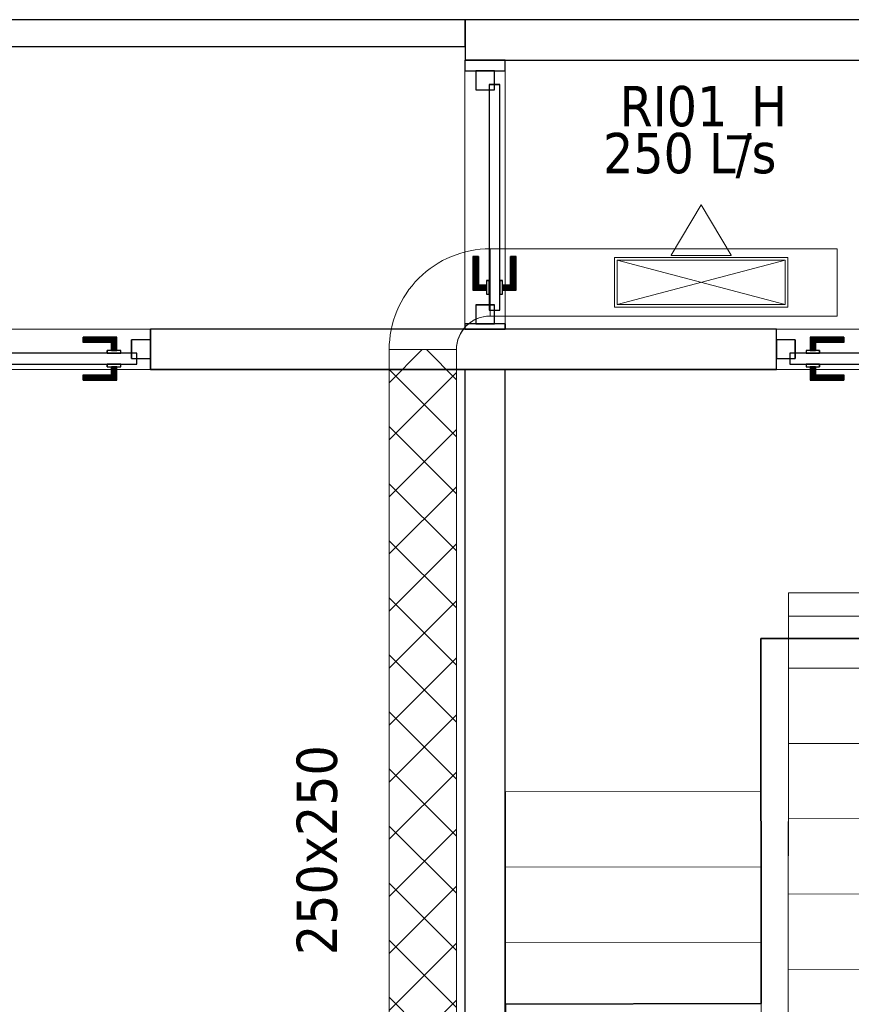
# Model space of a CAD drawing. Header units: metres. Extents: x 391.1 to 427.5, y 12.7 to 29.9.
# Tile 249 of 252: x 416.9 to 420, y 16.1 to 19.8. Entities that reach past the tile are written whole.
import ezdxf

# ---------------------------------------------------------------- set-up
doc = ezdxf.new("R2010")
doc.units = ezdxf.units.M
doc.layers.add('01_CARPINTERIA', color=5, linetype='Continuous', lineweight=25, true_color=0x0000ff)
doc.layers.add('01_SUELOS', color=7, linetype='Continuous', lineweight=25, true_color=0x007f00)
for name, color, linetype, lineweight in [('A-GENM-____-OTLN', 7, 'Continuous', 18), ('A-WALL-____-MCUT', 7, 'Continuous', 25), ('A-WALL-____-OTLN', 7, 'Continuous', 25), ('M-HVAC-CDFF-IDEN', 7, 'Continuous', 30), ('M-HVAC-CDFF-OTLN', 7, 'Continuous', 18), ('M-HVAC-DUCT-IDEN', 7, 'Continuous', 30), ('M-HVAC-DUCT-OTLN', 7, 'Continuous', 18), ('S-STRS-____-OTLN', 7, 'Continuous', 18)]:
    doc.layers.add(name, color=color, linetype=linetype, lineweight=lineweight)
doc.styles.add('Tahoma_2', font='tahoma.ttf', dxfattribs={"height": 0.15})

# ---------------------------------------------------------------- blocks, each defined once
blk = doc.blocks.new('Family - Escala PS-2-151043-01_CLI_AIRE_PS1')
at = {"layer": 'S-STRS-____-OTLN', "color": 253, "true_color": 0xaaaaaa}
for p, q in [((1.0523, 3.47), (1.0521, 3.19)), ((1.0521, 3.19), (1.0523, 3.47)), ((1.0523, 3.47), (1.0521, 3.19)), ((2.0023, 3.4693), (1.0523, 3.47)), ((1.0523, 3.47), (2.0023, 3.4693)), ((2.0023, 3.4693), (1.0523, 3.47)), ((1.0523, 3.47), (1.0523, 3.3829)), ((1.0523, 3.47), (2.0023, 3.4693)), ((2.0021, 3.1893), (2.0023, 3.4693)), ((2.0023, 3.4693), (2.0021, 3.1893)), ((2.0021, 3.1893), (2.0023, 3.4693)), ((2.0023, 3.3822), (2.0023, 3.4693)), ((1.0523, 3.3829), (1.0505, 0.9547)), ((1.0523, 3.3829), (2.0023, 3.3822)), ((2.0005, 0.954), (2.0023, 3.3822)), ((1.0521, 3.19), (1.0519, 2.91)), ((1.0519, 2.91), (1.0521, 3.19)), ((1.0519, 2.91), (1.0521, 3.19)), ((2.0021, 3.1893), (1.0521, 3.19)), ((1.0521, 3.19), (2.0021, 3.1893)), ((1.0521, 3.19), (2.0021, 3.1893)), ((2.0021, 3.1893), (1.0521, 3.19)), ((1.0521, 3.19), (2.0021, 3.1893)), ((1.0521, 3.19), (2.0021, 3.1893)), ((2.0019, 2.9093), (2.0021, 3.1893)), ((2.0021, 3.1893), (2.0019, 2.9093)), ((2.0021, 3.1893), (2.0019, 2.9093)), ((1.0519, 2.91), (1.0517, 2.63)), ((1.0517, 2.63), (1.0519, 2.91)), ((1.0517, 2.63), (1.0519, 2.91)), ((2.0019, 2.9093), (1.0519, 2.91)), ((1.0519, 2.91), (2.0019, 2.9093)), ((1.0519, 2.91), (2.0019, 2.9093)), ((2.0019, 2.9093), (1.0519, 2.91)), ((1.0519, 2.91), (2.0019, 2.9093)), ((1.0519, 2.91), (2.0019, 2.9093)), ((2.0017, 2.6293), (2.0019, 2.9093)), ((2.0019, 2.9093), (2.0017, 2.6293)), ((2.0019, 2.9093), (2.0017, 2.6293)), ((0, 2.7297), (0.95, 2.7305)), ((0.95, 2.7305), (0, 2.7297)), ((0.95, 2.7305), (0, 2.7297)), ((0, 2.7297), (0.95, 2.7305)), ((0, 2.7297), (0.0016, 0.7651)), ((0.0002, 2.4497), (0, 2.7297)), ((0, 2.7297), (0.0002, 2.4497)), ((0.0002, 2.4497), (0, 2.7297)), ((0.9516, 0.7658), (0.95, 2.7305)), ((0.95, 2.7305), (0.9502, 2.4505)), ((0.9502, 2.4505), (0.95, 2.7305)), ((0.95, 2.7305), (0.9502, 2.4505)), ((1.0515, 2.35), (1.0517, 2.63)), ((1.0517, 2.63), (1.0515, 2.35)), ((1.0515, 2.35), (1.0517, 2.63)), ((1.0517, 2.63), (2.0017, 2.6293)), ((2.0017, 2.6293), (1.0517, 2.63)), ((1.0517, 2.63), (2.0017, 2.6293)), ((1.0517, 2.63), (2.0017, 2.6293)), ((2.0017, 2.6293), (1.0517, 2.63)), ((1.0517, 2.63), (2.0017, 2.6293)), ((2.0017, 2.6293), (2.0015, 2.3493)), ((2.0015, 2.3493), (2.0017, 2.6293)), ((2.0017, 2.6293), (2.0015, 2.3493)), ((0.9502, 2.4505), (0.0002, 2.4497)), ((0.9502, 2.4505), (0.0002, 2.4497)), ((0.0002, 2.4497), (0.9502, 2.4505)), ((0.9502, 2.4505), (0.0002, 2.4497)), ((0.9502, 2.4505), (0.0002, 2.4497)), ((0.0002, 2.4497), (0.9502, 2.4505)), ((0.0005, 2.1697), (0.0002, 2.4497)), ((0.0002, 2.4497), (0.0005, 2.1697)), ((0.0005, 2.1697), (0.0002, 2.4497)), ((0.9502, 2.4505), (0.9505, 2.1705)), ((0.9505, 2.1705), (0.9502, 2.4505)), ((0.9502, 2.4505), (0.9505, 2.1705)), ((1.0515, 2.35), (1.0513, 2.07)), ((1.0513, 2.07), (1.0515, 2.35)), ((1.0513, 2.07), (1.0515, 2.35)), ((2.0015, 2.3493), (1.0515, 2.35)), ((1.0515, 2.35), (2.0015, 2.3493)), ((1.0515, 2.35), (2.0015, 2.3493)), ((1.0515, 2.35), (2.0015, 2.3493)), ((1.0515, 2.35), (2.0015, 2.3493)), ((2.0015, 2.3493), (1.0515, 2.35)), ((2.0013, 2.0693), (2.0015, 2.3493)), ((2.0015, 2.3493), (2.0013, 2.0693)), ((2.0015, 2.3493), (2.0013, 2.0693)), ((0.9505, 2.1705), (0.0005, 2.1697)), ((0.9505, 2.1705), (0.0005, 2.1697)), ((0.0005, 2.1697), (0.9505, 2.1705)), ((0.9505, 2.1705), (0.0005, 2.1697)), ((0.9505, 2.1705), (0.0005, 2.1697)), ((0.0005, 2.1697), (0.9505, 2.1705)), ((0.0007, 1.8897), (0.0005, 2.1697)), ((0.0005, 2.1697), (0.0007, 1.8897)), ((0.0007, 1.8897), (0.0005, 2.1697)), ((0.9505, 2.1705), (0.9507, 1.8905)), ((0.9507, 1.8905), (0.9505, 2.1705)), ((0.9505, 2.1705), (0.9507, 1.8905)), ((1.0513, 2.07), (1.0511, 1.79)), ((1.0511, 1.79), (1.0513, 2.07)), ((1.0511, 1.79), (1.0513, 2.07)), ((2.0013, 2.0693), (1.0513, 2.07)), ((1.0513, 2.07), (2.0013, 2.0693)), ((1.0513, 2.07), (2.0013, 2.0693)), ((2.0013, 2.0693), (1.0513, 2.07)), ((1.0513, 2.07), (2.0013, 2.0693)), ((1.0513, 2.07), (2.0013, 2.0693)), ((2.0011, 1.7893), (2.0013, 2.0693)), ((2.0013, 2.0693), (2.0011, 1.7893)), ((2.0013, 2.0693), (2.0011, 1.7893)), ((0.9507, 1.8905), (0.0007, 1.8897)), ((0.9507, 1.8905), (0.0007, 1.8897)), ((0.0007, 1.8897), (0.9507, 1.8905)), ((0.9507, 1.8905), (0.0007, 1.8897)), ((0.9507, 1.8905), (0.0007, 1.8897)), ((0.0007, 1.8897), (0.9507, 1.8905)), ((0.0009, 1.6097), (0.0007, 1.8897)), ((0.0007, 1.8897), (0.0009, 1.6097)), ((0.0009, 1.6097), (0.0007, 1.8897)), ((0.9507, 1.8905), (0.9509, 1.6105)), ((0.9509, 1.6105), (0.9507, 1.8905)), ((0.9507, 1.8905), (0.9509, 1.6105)), ((1.0509, 1.51), (1.0511, 1.79)), ((1.0511, 1.79), (1.0509, 1.51)), ((1.0509, 1.51), (1.0511, 1.79)), ((1.0511, 1.79), (2.0011, 1.7893)), ((2.0011, 1.7893), (1.0511, 1.79)), ((1.0511, 1.79), (2.0011, 1.7893)), ((1.0511, 1.79), (2.0011, 1.7893)), ((2.0011, 1.7893), (1.0511, 1.79)), ((1.0511, 1.79), (2.0011, 1.7893)), ((2.0011, 1.7893), (2.0009, 1.5093)), ((2.0009, 1.5093), (2.0011, 1.7893)), ((2.0011, 1.7893), (2.0009, 1.5093)), ((0.9509, 1.6105), (0.0009, 1.6097)), ((0.9509, 1.6105), (0.0009, 1.6097)), ((0.9509, 1.6105), (0.0009, 1.6097)), ((0.0009, 1.6097), (0.9509, 1.6105)), ((0.0009, 1.6097), (0.9509, 1.6105)), ((0.9509, 1.6105), (0.0009, 1.6097)), ((0.0012, 1.3297), (0.0009, 1.6097)), ((0.0009, 1.6097), (0.0012, 1.3297)), ((0.0012, 1.3297), (0.0009, 1.6097)), ((0.9509, 1.6105), (0.9512, 1.3305)), ((0.9512, 1.3305), (0.9509, 1.6105)), ((0.9509, 1.6105), (0.9512, 1.3305)), ((1.0509, 1.51), (1.0507, 1.23)), ((1.0507, 1.23), (1.0509, 1.51)), ((1.0507, 1.23), (1.0509, 1.51)), ((2.0009, 1.5093), (1.0509, 1.51)), ((1.0509, 1.51), (2.0009, 1.5093)), ((1.0509, 1.51), (2.0009, 1.5093)), ((1.0509, 1.51), (2.0009, 1.5093)), ((1.0509, 1.51), (2.0009, 1.5093)), ((2.0009, 1.5093), (1.0509, 1.51)), ((2.0007, 1.2293), (2.0009, 1.5093)), ((2.0009, 1.5093), (2.0007, 1.2293)), ((2.0009, 1.5093), (2.0007, 1.2293)), ((0.9512, 1.3305), (0.0012, 1.3297)), ((0.0012, 1.3297), (0.9512, 1.3305)), ((0.9512, 1.3305), (0.0012, 1.3297)), ((0.9512, 1.3305), (0.0012, 1.3297)), ((0.0012, 1.3297), (0.9512, 1.3305)), ((0.9512, 1.3305), (0.0012, 1.3297)), ((0.0012, 1.3297), (0.0015, 0.9492)), ((0.0015, 0.9492), (0.0012, 1.3297)), ((0.0012, 1.3297), (0.0015, 0.9492)), ((0.9515, 0.95), (0.9512, 1.3305)), ((0.9512, 1.3305), (0.9515, 0.95)), ((0.9515, 0.95), (0.9512, 1.3305)), ((1.0507, 1.23), (1.0505, 0.95)), ((1.0505, 0.95), (1.0507, 1.23)), ((1.0505, 0.95), (1.0507, 1.23)), ((2.0007, 1.2293), (1.0507, 1.23)), ((1.0507, 1.23), (2.0007, 1.2293)), ((1.0507, 1.23), (2.0007, 1.2293)), ((2.0007, 1.2293), (1.0507, 1.23)), ((1.0507, 1.23), (2.0007, 1.2293)), ((1.0507, 1.23), (2.0007, 1.2293)), ((2.0005, 0.9493), (2.0007, 1.2293)), ((2.0007, 1.2293), (2.0005, 0.9493)), ((2.0007, 1.2293), (2.0005, 0.9493)), ((1.0505, 0.9547), (1.0505, 0.95)), ((1.0505, 0.9547), (2.0005, 0.954)), ((2.0005, 0.9493), (2.0005, 0.954)), ((0.0015, 0.9492), (0.9515, 0.95)), ((0.9515, 0.95), (0.0015, 0.9492)), ((0.9515, 0.95), (0.0015, 0.9492)), ((0.0015, 0.9492), (0.9515, 0.95)), ((0.0015, 0.9492), (0.9515, 0.95)), ((0.9515, 0.95), (0.0015, 0.9492)), ((0.9515, 0.95), (0.0015, 0.9492)), ((0.0015, 0.9492), (0.9515, 0.95)), ((0.0015, 0.9492), (0.0022, 0)), ((0.0022, 0), (0.0015, 0.9492)), ((0.0016, 0.7651), (0.0015, 0.9492)), ((0.0015, 0.9492), (0.0022, 0)), ((0.0022, 0), (0.0015, 0.9492)), ((1.0505, 0.95), (0.9515, 0.95)), ((0.9515, 0.95), (1.0505, 0.95)), ((0.9515, 0.95), (0.9516, 0.7658)), ((1.0505, 0.95), (0.9515, 0.95)), ((0.9515, 0.95), (1.0505, 0.95)), ((1.0505, 0.95), (2.0005, 0.9493)), ((2.0005, 0.9493), (1.0505, 0.95)), ((2.0005, 0.9493), (1.0505, 0.95)), ((1.0505, 0.95), (2.0005, 0.9493)), ((2.0005, 0.9493), (1.0505, 0.95)), ((1.0505, 0.95), (2.0005, 0.9493)), ((2.0005, 0.9493), (1.0505, 0.95)), ((1.0505, 0.95), (2.0005, 0.9493)), ((1.9998, 0), (2.0005, 0.9493)), ((2.0005, 0.9493), (1.9998, 0)), ((1.9998, 0), (2.0005, 0.9493)), ((2.0005, 0.9493), (1.9998, 0)), ((0.9516, 0.7658), (0.0016, 0.7651)), ((0.0022, 0), (1.9998, 0)), ((1.9998, 0), (0.0022, 0)), ((0.0022, 0), (1.9998, 0)), ((1.9998, 0), (0.0022, 0))]:
    blk.add_line(p, q, dxfattribs=at)
blk = doc.blocks.new('Family - LONDR55-XX_ZZ-ARQ-CAA-M3D-Londres55-151093-01_CLI_AIRE_PS1')
at = {"layer": '01_SUELOS', "color": 9, "true_color": 0xaad4aa}
for p, q in [((27.5851, 3.3), (28.635, 3.3)), ((28.635, 3.3), (27.5851, 3.3)), ((27.5862, 1.9429), (27.5851, 3.3)), ((27.5851, 3.3), (27.5862, 1.9429)), ((26.6356, 1.9398), (27.5862, 1.9429)), ((27.5862, 1.9429), (26.6356, 1.9398)), ((26.635, 0), (26.6356, 1.9398)), ((26.6356, 1.9398), (26.635, 0))]:
    blk.add_line(p, q, dxfattribs=at)
blk = doc.blocks.new('Family - LONDR55-XX_ZZ-ARQ-CAA-M3D-Londres55-153370-01_CLI_AIRE_PS1')
at = {"layer": '01_CARPINTERIA', "color": 161, "true_color": 0xaaaaff}
for p, q in [((0.6873, 0.1487), (0.6873, 0.15)), ((0.6873, 0.15), (0.6873, 0.1487)), ((0.8123, 0.15), (0.6873, 0.15)), ((0.6873, 0.145), (0.6873, 0.1487)), ((0.6873, 0.1487), (0.6873, 0.145)), ((0.811, 0.1487), (0.6873, 0.1487)), ((0.811, 0.1487), (0.6873, 0.1487)), ((0.811, 0.1487), (0.8073, 0.145)), ((0.8073, 0.145), (0.811, 0.1487)), ((0.8123, 0.15), (0.811, 0.1487)), ((0.811, 0.1487), (0.8123, 0.15)), ((0.811, 0.1), (0.811, 0.1487)), ((0.811, 0.1), (0.811, 0.1487)), ((0.8123, 0.1), (0.8123, 0.15)), ((0.6873, 0.14), (0.6873, 0.145)), ((0.6873, 0.145), (0.6873, 0.14)), ((0.8073, 0.145), (0.6873, 0.145)), ((0.8073, 0.145), (0.6873, 0.145)), ((0.6873, 0.135), (0.6873, 0.14)), ((0.6873, 0.14), (0.6873, 0.135)), ((0.6873, 0.14), (0.8023, 0.14)), ((0.8023, 0.14), (0.6873, 0.14)), ((0.6873, 0.135), (0.6873, 0.1313)), ((0.6873, 0.1313), (0.6873, 0.135)), ((0.7973, 0.135), (0.6873, 0.135)), ((0.7973, 0.135), (0.6873, 0.135)), ((0.6873, 0.1313), (0.6873, 0.13)), ((0.6873, 0.13), (0.6873, 0.1313)), ((0.7937, 0.1313), (0.6873, 0.1313)), ((0.7937, 0.1313), (0.6873, 0.1313)), ((0.7923, 0.13), (0.6873, 0.13)), ((0.7923, 0.13), (0.7937, 0.1313)), ((0.7937, 0.1313), (0.7923, 0.13)), ((0.7923, 0.1), (0.7923, 0.13)), ((0.7937, 0.1313), (0.7973, 0.135)), ((0.7973, 0.135), (0.7937, 0.1313)), ((0.7937, 0.1), (0.7937, 0.1313)), ((0.7937, 0.1), (0.7937, 0.1313)), ((0.7973, 0.135), (0.8023, 0.14)), ((0.8023, 0.14), (0.7973, 0.135)), ((0.7973, 0.1), (0.7973, 0.135)), ((0.7973, 0.1), (0.7973, 0.135)), ((0.8073, 0.145), (0.8023, 0.14)), ((0.8023, 0.14), (0.8073, 0.145)), ((0.8023, 0.14), (0.8023, 0.1)), ((0.8023, 0.1), (0.8023, 0.14)), ((0.8073, 0.1), (0.8073, 0.145)), ((0.8073, 0.1), (0.8073, 0.145)), ((0.8873, 0.09), (0.05, 0.09)), ((0.05, 0.09), (0.05, 0.05)), ((0.8873, 0.09), (0.05, 0.09)), ((0.05, 0.05), (0.05, 0.09)), ((0.8273, 0.1), (0.7773, 0.1)), ((0.7773, 0.1), (0.7773, 0.09)), ((0.7773, 0.09), (0.7773, 0.1)), ((0.8273, 0.1), (0.7773, 0.1)), ((0.7773, 0.09), (0.8273, 0.09)), ((0.7773, 0.09), (0.8273, 0.09)), ((0.7937, 0.1), (0.7923, 0.1)), ((0.7923, 0.1), (0.7937, 0.1)), ((0.7973, 0.1), (0.7937, 0.1)), ((0.7937, 0.1), (0.7973, 0.1)), ((0.8023, 0.1), (0.7973, 0.1)), ((0.7973, 0.1), (0.8023, 0.1)), ((0.8073, 0.1), (0.8023, 0.1)), ((0.8023, 0.1), (0.8073, 0.1)), ((0.8073, 0.1), (0.811, 0.1)), ((0.811, 0.1), (0.8073, 0.1)), ((0.811, 0.1), (0.8123, 0.1)), ((0.8123, 0.1), (0.811, 0.1)), ((0.8273, 0.09), (0.8273, 0.1)), ((0.8273, 0.09), (0.8273, 0.1)), ((0.8873, 0.05), (0.8873, 0.09)), ((0.8873, 0.05), (0.8873, 0.09)), ((0.07, 0.07), (0, 0.07)), ((0, 0.07), (0, 0)), ((0.07, 0.07), (0, 0.07)), ((0, 0), (0, 0.07)), ((0.05, 0.05), (0.8873, 0.05)), ((0.05, 0.05), (0.8873, 0.05)), ((0.07, 0), (0.07, 0.07)), ((0.07, 0), (0.07, 0.07)), ((0.8273, 0.05), (0.7773, 0.05)), ((0.7773, 0.05), (0.7773, 0.04)), ((0.8273, 0.05), (0.7773, 0.05)), ((0.7773, 0.04), (0.7773, 0.05)), ((0.7773, 0.04), (0.8273, 0.04)), ((0.7773, 0.04), (0.8273, 0.04)), ((0.7937, 0.04), (0.7923, 0.04)), ((0.7923, 0.04), (0.7937, 0.04)), ((0.7923, 0.01), (0.7923, 0.04)), ((0.7973, 0.04), (0.7937, 0.04)), ((0.7937, 0.04), (0.7973, 0.04)), ((0.7937, 0.0087), (0.7937, 0.04)), ((0.7937, 0.0087), (0.7937, 0.04)), ((0.7973, 0.04), (0.8023, 0.04)), ((0.8023, 0.04), (0.7973, 0.04)), ((0.7973, 0.005), (0.7973, 0.04)), ((0.7973, 0.005), (0.7973, 0.04)), ((0.8023, 0.04), (0.8073, 0.04)), ((0.8073, 0.04), (0.8023, 0.04)), ((0.8023, 0.04), (0.8023, 0)), ((0.8023, 0), (0.8023, 0.04)), ((0.8073, 0.04), (0.811, 0.04)), ((0.811, 0.04), (0.8073, 0.04)), ((0.8073, -0.005), (0.8073, 0.04)), ((0.8073, -0.005), (0.8073, 0.04)), ((0.811, 0.04), (0.8123, 0.04)), ((0.8123, 0.04), (0.811, 0.04)), ((0.811, -0.0087), (0.811, 0.04)), ((0.811, -0.0087), (0.811, 0.04)), ((0.8123, -0.01), (0.8123, 0.04)), ((0.8273, 0.04), (0.8273, 0.05)), ((0.8273, 0.04), (0.8273, 0.05)), ((0.9373, 0.07), (0.8673, 0.07)), ((0.8673, 0.07), (0.8673, 0)), ((0.9373, 0.07), (0.8673, 0.07)), ((0.8673, 0), (0.8673, 0.07)), ((0.9373, 0), (0.9373, 0.07)), ((0.9373, 0), (0.9373, 0.07)), ((0, 0), (0.07, 0)), ((0, 0), (0.07, 0)), ((0.6873, 0.0087), (0.6873, 0.01)), ((0.6873, 0.01), (0.6873, 0.0087)), ((0.6873, 0.01), (0.7923, 0.01)), ((0.6873, 0.005), (0.6873, 0.0087)), ((0.6873, 0.0087), (0.6873, 0.005)), ((0.6873, 0.0087), (0.7937, 0.0087)), ((0.6873, 0.0087), (0.7937, 0.0087)), ((0.6873, 0), (0.6873, 0.005)), ((0.6873, 0.005), (0.6873, 0)), ((0.6873, 0.005), (0.7973, 0.005)), ((0.6873, 0.005), (0.7973, 0.005)), ((0.6873, -0.005), (0.6873, 0)), ((0.8023, 0), (0.6873, 0)), ((0.6873, 0), (0.8023, 0)), ((0.7937, 0.0087), (0.7923, 0.01)), ((0.7923, 0.01), (0.7937, 0.0087)), ((0.7973, 0.005), (0.7937, 0.0087)), ((0.7937, 0.0087), (0.7973, 0.005)), ((0.8023, 0), (0.7973, 0.005)), ((0.7973, 0.005), (0.8023, 0)), ((0.8023, 0), (0.8073, -0.005)), ((0.8673, 0), (0.9373, 0)), ((0.8673, 0), (0.9373, 0)), ((0.6873, 0), (0.6873, -0.005)), ((0.6873, -0.005), (0.6873, -0.0087)), ((0.6873, -0.0087), (0.6873, -0.005)), ((0.6873, -0.005), (0.8073, -0.005)), ((0.6873, -0.005), (0.8073, -0.005)), ((0.6873, -0.0087), (0.6873, -0.01)), ((0.6873, -0.01), (0.6873, -0.0087)), ((0.6873, -0.0087), (0.811, -0.0087)), ((0.6873, -0.0087), (0.811, -0.0087)), ((0.6873, -0.01), (0.8123, -0.01)), ((0.8073, -0.005), (0.8023, 0)), ((0.8073, -0.005), (0.811, -0.0087)), ((0.811, -0.0087), (0.8073, -0.005)), ((0.811, -0.0087), (0.8123, -0.01)), ((0.8123, -0.01), (0.811, -0.0087))]:
    blk.add_line(p, q, dxfattribs=at)
blk = doc.blocks.new('Family - Porta PS-1-153371-01_CLI_AIRE_PS1')
blk.add_blockref('Family - LONDR55-XX_ZZ-ARQ-CAA-M3D-Londres55-153370-01_CLI_AIRE_PS1', (0, 0))
blk = doc.blocks.new('Family - LONDR55-XX_ZZ-ARQ-CAA-M3D-Londres55-153401-01_CLI_AIRE_PS1')
at = {"layer": '01_CARPINTERIA', "color": 161, "true_color": 0xaaaaff}
for p, q in [((0.6894, 0.1487), (0.6894, 0.15)), ((0.6894, 0.15), (0.6894, 0.1487)), ((0.8144, 0.15), (0.6894, 0.15)), ((0.6894, 0.145), (0.6894, 0.1487)), ((0.6894, 0.1487), (0.6894, 0.145)), ((0.813, 0.1487), (0.6894, 0.1487)), ((0.813, 0.1487), (0.6894, 0.1487)), ((0.813, 0.1487), (0.8094, 0.145)), ((0.8094, 0.145), (0.813, 0.1487)), ((0.8144, 0.15), (0.813, 0.1487)), ((0.813, 0.1487), (0.8144, 0.15)), ((0.813, 0.1), (0.813, 0.1487)), ((0.813, 0.1), (0.813, 0.1487)), ((0.8144, 0.1), (0.8144, 0.15)), ((0.6894, 0.14), (0.6894, 0.145)), ((0.6894, 0.145), (0.6894, 0.14)), ((0.8094, 0.145), (0.6894, 0.145)), ((0.8094, 0.145), (0.6894, 0.145)), ((0.6894, 0.135), (0.6894, 0.14)), ((0.6894, 0.14), (0.6894, 0.135)), ((0.6894, 0.14), (0.8044, 0.14)), ((0.8044, 0.14), (0.6894, 0.14)), ((0.6894, 0.135), (0.6894, 0.1313)), ((0.6894, 0.1313), (0.6894, 0.135)), ((0.7994, 0.135), (0.6894, 0.135)), ((0.7994, 0.135), (0.6894, 0.135)), ((0.6894, 0.1313), (0.6894, 0.13)), ((0.6894, 0.13), (0.6894, 0.1313)), ((0.7957, 0.1313), (0.6894, 0.1313)), ((0.7957, 0.1313), (0.6894, 0.1313)), ((0.7944, 0.13), (0.6894, 0.13)), ((0.7944, 0.13), (0.7957, 0.1313)), ((0.7957, 0.1313), (0.7944, 0.13)), ((0.7944, 0.1), (0.7944, 0.13)), ((0.7957, 0.1313), (0.7994, 0.135)), ((0.7994, 0.135), (0.7957, 0.1313)), ((0.7957, 0.1), (0.7957, 0.1313)), ((0.7957, 0.1), (0.7957, 0.1313)), ((0.7994, 0.135), (0.8044, 0.14)), ((0.8044, 0.14), (0.7994, 0.135)), ((0.7994, 0.1), (0.7994, 0.135)), ((0.7994, 0.1), (0.7994, 0.135)), ((0.8094, 0.145), (0.8044, 0.14)), ((0.8044, 0.14), (0.8094, 0.145)), ((0.8044, 0.14), (0.8044, 0.1)), ((0.8044, 0.1), (0.8044, 0.14)), ((0.8094, 0.1), (0.8094, 0.145)), ((0.8094, 0.1), (0.8094, 0.145)), ((0.8894, 0.09), (0.05, 0.09)), ((0.05, 0.09), (0.05, 0.05)), ((0.8894, 0.09), (0.05, 0.09)), ((0.05, 0.05), (0.05, 0.09)), ((0.8294, 0.1), (0.7794, 0.1)), ((0.7794, 0.1), (0.7794, 0.09)), ((0.7794, 0.09), (0.7794, 0.1)), ((0.8294, 0.1), (0.7794, 0.1)), ((0.7794, 0.09), (0.8294, 0.09)), ((0.7794, 0.09), (0.8294, 0.09)), ((0.7957, 0.1), (0.7944, 0.1)), ((0.7944, 0.1), (0.7957, 0.1)), ((0.7994, 0.1), (0.7957, 0.1)), ((0.7957, 0.1), (0.7994, 0.1)), ((0.8044, 0.1), (0.7994, 0.1)), ((0.7994, 0.1), (0.8044, 0.1)), ((0.8094, 0.1), (0.8044, 0.1)), ((0.8044, 0.1), (0.8094, 0.1)), ((0.8094, 0.1), (0.813, 0.1)), ((0.813, 0.1), (0.8094, 0.1)), ((0.813, 0.1), (0.8144, 0.1)), ((0.8144, 0.1), (0.813, 0.1)), ((0.8294, 0.09), (0.8294, 0.1)), ((0.8294, 0.09), (0.8294, 0.1)), ((0.8894, 0.05), (0.8894, 0.09)), ((0.8894, 0.05), (0.8894, 0.09)), ((0.07, 0.07), (0, 0.07)), ((0, 0.07), (0, 0)), ((0.07, 0.07), (0, 0.07)), ((0, 0), (0, 0.07)), ((0.05, 0.05), (0.8894, 0.05)), ((0.05, 0.05), (0.8894, 0.05)), ((0.07, 0), (0.07, 0.07)), ((0.07, 0), (0.07, 0.07)), ((0.8294, 0.05), (0.7794, 0.05)), ((0.7794, 0.05), (0.7794, 0.04)), ((0.8294, 0.05), (0.7794, 0.05)), ((0.7794, 0.04), (0.7794, 0.05)), ((0.7794, 0.04), (0.8294, 0.04)), ((0.7794, 0.04), (0.8294, 0.04)), ((0.7957, 0.04), (0.7944, 0.04)), ((0.7944, 0.04), (0.7957, 0.04)), ((0.7944, 0.01), (0.7944, 0.04)), ((0.7994, 0.04), (0.7957, 0.04)), ((0.7957, 0.04), (0.7994, 0.04)), ((0.7957, 0.0087), (0.7957, 0.04)), ((0.7957, 0.0087), (0.7957, 0.04)), ((0.7994, 0.04), (0.8044, 0.04)), ((0.8044, 0.04), (0.7994, 0.04)), ((0.7994, 0.005), (0.7994, 0.04)), ((0.7994, 0.005), (0.7994, 0.04)), ((0.8044, 0.04), (0.8094, 0.04)), ((0.8094, 0.04), (0.8044, 0.04)), ((0.8044, 0.04), (0.8044, 0)), ((0.8044, 0), (0.8044, 0.04)), ((0.8094, 0.04), (0.813, 0.04)), ((0.813, 0.04), (0.8094, 0.04)), ((0.8094, -0.005), (0.8094, 0.04)), ((0.8094, -0.005), (0.8094, 0.04)), ((0.813, 0.04), (0.8144, 0.04)), ((0.8144, 0.04), (0.813, 0.04)), ((0.813, -0.0087), (0.813, 0.04)), ((0.813, -0.0087), (0.813, 0.04)), ((0.8144, -0.01), (0.8144, 0.04)), ((0.8294, 0.04), (0.8294, 0.05)), ((0.8294, 0.04), (0.8294, 0.05)), ((0.9394, 0.07), (0.8694, 0.07)), ((0.8694, 0.07), (0.8694, 0)), ((0.9394, 0.07), (0.8694, 0.07)), ((0.8694, 0), (0.8694, 0.07)), ((0.9394, 0), (0.9394, 0.07)), ((0.9394, 0), (0.9394, 0.07)), ((0, 0), (0.07, 0)), ((0, 0), (0.07, 0)), ((0.6894, 0.0087), (0.6894, 0.01)), ((0.6894, 0.01), (0.6894, 0.0087)), ((0.6894, 0.01), (0.7944, 0.01)), ((0.6894, 0.005), (0.6894, 0.0087)), ((0.6894, 0.0087), (0.6894, 0.005)), ((0.6894, 0.0087), (0.7957, 0.0087)), ((0.6894, 0.0087), (0.7957, 0.0087)), ((0.6894, 0), (0.6894, 0.005)), ((0.6894, 0.005), (0.6894, 0)), ((0.6894, 0.005), (0.7994, 0.005)), ((0.6894, 0.005), (0.7994, 0.005)), ((0.6894, -0.005), (0.6894, 0)), ((0.8044, 0), (0.6894, 0)), ((0.6894, 0), (0.8044, 0)), ((0.7957, 0.0087), (0.7944, 0.01)), ((0.7944, 0.01), (0.7957, 0.0087)), ((0.7994, 0.005), (0.7957, 0.0087)), ((0.7957, 0.0087), (0.7994, 0.005)), ((0.8044, 0), (0.7994, 0.005)), ((0.7994, 0.005), (0.8044, 0)), ((0.8094, -0.005), (0.8044, 0)), ((0.8694, 0), (0.9394, 0)), ((0.8694, 0), (0.9394, 0)), ((0.6894, 0), (0.6894, -0.005)), ((0.6894, -0.005), (0.6894, -0.0087)), ((0.6894, -0.0087), (0.6894, -0.005)), ((0.6894, -0.005), (0.8094, -0.005)), ((0.6894, -0.005), (0.8094, -0.005)), ((0.6894, -0.0087), (0.6894, -0.01)), ((0.6894, -0.01), (0.6894, -0.0087)), ((0.6894, -0.0087), (0.813, -0.0087)), ((0.6894, -0.0087), (0.813, -0.0087)), ((0.6894, -0.01), (0.8144, -0.01)), ((0.8044, 0), (0.8094, -0.005)), ((0.8094, -0.005), (0.813, -0.0087)), ((0.813, -0.0087), (0.8094, -0.005)), ((0.813, -0.0087), (0.8144, -0.01)), ((0.8144, -0.01), (0.813, -0.0087))]:
    blk.add_line(p, q, dxfattribs=at)
blk = doc.blocks.new('Family - Porta PS-1-153402-01_CLI_AIRE_PS1')
blk.add_blockref('Family - LONDR55-XX_ZZ-ARQ-CAA-M3D-Londres55-153401-01_CLI_AIRE_PS1', (0, 0))
blk = doc.blocks.new('Family - LONDR55-XX_ZZ-ARQ-CAA-M3D-Londres55-153522-01_CLI_AIRE_PS1')
at = {"layer": '01_CARPINTERIA', "color": 161, "true_color": 0xaaaaff}
for p, q in [((0.1263, 0.1487), (0.125, 0.15)), ((0.125, 0.15), (0.125, 0.1)), ((0.125, 0.15), (0.1263, 0.1487)), ((0.25, 0.15), (0.125, 0.15)), ((0.13, 0.145), (0.1263, 0.1487)), ((0.1263, 0.1487), (0.1263, 0.1)), ((0.1263, 0.1487), (0.1263, 0.1)), ((0.1263, 0.1487), (0.13, 0.145)), ((0.25, 0.1487), (0.1263, 0.1487)), ((0.25, 0.1487), (0.1263, 0.1487)), ((0.25, 0.1487), (0.25, 0.15)), ((0.25, 0.15), (0.25, 0.1487)), ((0.25, 0.145), (0.25, 0.1487)), ((0.25, 0.1487), (0.25, 0.145)), ((0.135, 0.14), (0.13, 0.145)), ((0.13, 0.145), (0.13, 0.1)), ((0.13, 0.145), (0.13, 0.1)), ((0.13, 0.145), (0.135, 0.14)), ((0.25, 0.145), (0.13, 0.145)), ((0.25, 0.145), (0.13, 0.145)), ((0.135, 0.1), (0.135, 0.14)), ((0.135, 0.14), (0.135, 0.1)), ((0.135, 0.14), (0.14, 0.135)), ((0.14, 0.135), (0.135, 0.14)), ((0.135, 0.14), (0.25, 0.14)), ((0.25, 0.14), (0.135, 0.14)), ((0.14, 0.135), (0.14, 0.1)), ((0.14, 0.135), (0.1437, 0.1313)), ((0.1437, 0.1313), (0.14, 0.135)), ((0.14, 0.135), (0.14, 0.1)), ((0.25, 0.135), (0.14, 0.135)), ((0.25, 0.135), (0.14, 0.135)), ((0.1437, 0.1313), (0.1437, 0.1)), ((0.1437, 0.1313), (0.145, 0.13)), ((0.145, 0.13), (0.1437, 0.1313)), ((0.1437, 0.1313), (0.1437, 0.1)), ((0.25, 0.1313), (0.1437, 0.1313)), ((0.25, 0.1313), (0.1437, 0.1313)), ((0.145, 0.13), (0.145, 0.1)), ((0.25, 0.13), (0.145, 0.13)), ((0.25, 0.145), (0.25, 0.14)), ((0.25, 0.14), (0.25, 0.145)), ((0.25, 0.14), (0.25, 0.135)), ((0.25, 0.135), (0.25, 0.14)), ((0.25, 0.135), (0.25, 0.1313)), ((0.25, 0.1313), (0.25, 0.135)), ((0.25, 0.1313), (0.25, 0.13)), ((0.25, 0.13), (0.25, 0.1313)), ((0.8899, 0.09), (0.05, 0.09)), ((0.05, 0.09), (0.05, 0.05)), ((0.8899, 0.09), (0.05, 0.09)), ((0.05, 0.09), (0.05, 0.05)), ((0.16, 0.1), (0.11, 0.1)), ((0.11, 0.1), (0.11, 0.09)), ((0.11, 0.1), (0.11, 0.09)), ((0.16, 0.1), (0.11, 0.1)), ((0.11, 0.09), (0.16, 0.09)), ((0.11, 0.09), (0.16, 0.09)), ((0.1263, 0.1), (0.125, 0.1)), ((0.125, 0.1), (0.1263, 0.1)), ((0.13, 0.1), (0.1263, 0.1)), ((0.1263, 0.1), (0.13, 0.1)), ((0.135, 0.1), (0.13, 0.1)), ((0.13, 0.1), (0.135, 0.1)), ((0.14, 0.1), (0.135, 0.1)), ((0.135, 0.1), (0.14, 0.1)), ((0.14, 0.1), (0.1437, 0.1)), ((0.1437, 0.1), (0.14, 0.1)), ((0.1437, 0.1), (0.145, 0.1)), ((0.145, 0.1), (0.1437, 0.1)), ((0.16, 0.09), (0.16, 0.1)), ((0.16, 0.1), (0.16, 0.09)), ((0.8899, 0.05), (0.8899, 0.09)), ((0.8899, 0.09), (0.8899, 0.05)), ((0.07, 0.07), (0, 0.07)), ((0, 0.07), (0, 0)), ((0.07, 0.07), (0, 0.07)), ((0, 0.07), (0, 0)), ((0.05, 0.05), (0.8899, 0.05)), ((0.05, 0.05), (0.8899, 0.05)), ((0.07, 0), (0.07, 0.07)), ((0.07, 0.07), (0.07, 0)), ((0.16, 0.05), (0.11, 0.05)), ((0.11, 0.05), (0.11, 0.04)), ((0.16, 0.05), (0.11, 0.05)), ((0.11, 0.05), (0.11, 0.04)), ((0.11, 0.04), (0.16, 0.04)), ((0.11, 0.04), (0.16, 0.04)), ((0.1263, 0.04), (0.125, 0.04)), ((0.125, 0.04), (0.1263, 0.04)), ((0.125, 0.04), (0.125, -0.01)), ((0.13, 0.04), (0.1263, 0.04)), ((0.1263, 0.04), (0.13, 0.04)), ((0.1263, 0.04), (0.1263, -0.0087)), ((0.1263, 0.04), (0.1263, -0.0087)), ((0.13, 0.04), (0.135, 0.04)), ((0.135, 0.04), (0.13, 0.04)), ((0.13, 0.04), (0.13, -0.005)), ((0.13, 0.04), (0.13, -0.005)), ((0.135, 0.04), (0.14, 0.04)), ((0.14, 0.04), (0.135, 0.04)), ((0.135, 0), (0.135, 0.04)), ((0.135, 0.04), (0.135, 0)), ((0.14, 0.04), (0.1437, 0.04)), ((0.1437, 0.04), (0.14, 0.04)), ((0.14, 0.04), (0.14, 0.005)), ((0.14, 0.04), (0.14, 0.005)), ((0.1437, 0.04), (0.145, 0.04)), ((0.145, 0.04), (0.1437, 0.04)), ((0.1437, 0.04), (0.1437, 0.0087)), ((0.1437, 0.04), (0.1437, 0.0087)), ((0.145, 0.04), (0.145, 0.01)), ((0.16, 0.04), (0.16, 0.05)), ((0.16, 0.05), (0.16, 0.04)), ((0.9399, 0.07), (0.8699, 0.07)), ((0.8699, 0.07), (0.8699, 0)), ((0.9399, 0.07), (0.8699, 0.07)), ((0.8699, 0.07), (0.8699, 0)), ((0.9399, 0), (0.9399, 0.07)), ((0.9399, 0.07), (0.9399, 0)), ((0, 0), (0.07, 0)), ((0, 0), (0.07, 0)), ((0.14, 0.005), (0.135, 0)), ((0.135, 0), (0.14, 0.005)), ((0.25, 0), (0.135, 0)), ((0.135, 0), (0.25, 0)), ((0.1437, 0.0087), (0.14, 0.005)), ((0.14, 0.005), (0.1437, 0.0087)), ((0.14, 0.005), (0.25, 0.005)), ((0.14, 0.005), (0.25, 0.005)), ((0.145, 0.01), (0.1437, 0.0087)), ((0.1437, 0.0087), (0.145, 0.01)), ((0.1437, 0.0087), (0.25, 0.0087)), ((0.1437, 0.0087), (0.25, 0.0087)), ((0.145, 0.01), (0.25, 0.01)), ((0.25, 0.0087), (0.25, 0.01)), ((0.25, 0.01), (0.25, 0.0087)), ((0.25, 0.005), (0.25, 0.0087)), ((0.25, 0.0087), (0.25, 0.005)), ((0.25, 0.005), (0.25, 0)), ((0.25, 0), (0.25, 0.005)), ((0.25, 0), (0.25, -0.005)), ((0.25, -0.005), (0.25, 0)), ((0.8699, 0), (0.9399, 0)), ((0.8699, 0), (0.9399, 0)), ((0.125, -0.01), (0.1263, -0.0087)), ((0.1263, -0.0087), (0.125, -0.01)), ((0.125, -0.01), (0.25, -0.01)), ((0.1263, -0.0087), (0.13, -0.005)), ((0.13, -0.005), (0.1263, -0.0087)), ((0.1263, -0.0087), (0.25, -0.0087)), ((0.1263, -0.0087), (0.25, -0.0087)), ((0.13, -0.005), (0.135, 0)), ((0.135, 0), (0.13, -0.005)), ((0.13, -0.005), (0.25, -0.005)), ((0.13, -0.005), (0.25, -0.005)), ((0.25, -0.005), (0.25, -0.0087)), ((0.25, -0.0087), (0.25, -0.005)), ((0.25, -0.0087), (0.25, -0.01)), ((0.25, -0.01), (0.25, -0.0087))]:
    blk.add_line(p, q, dxfattribs=at)
blk = doc.blocks.new('Family - Porta PS-1-153523-01_CLI_AIRE_PS1')
blk.add_blockref('Family - LONDR55-XX_ZZ-ARQ-CAA-M3D-Londres55-153522-01_CLI_AIRE_PS1', (0, 0))
blk = doc.blocks.new('Family - Evans P-1-153532-01_CLI_AIRE_PS1')
at = {"layer": 'A-WALL-____-MCUT', "color": 253, "true_color": 0xaaaaaa}
for p, q in [((0.0406, 0.15), (0, 0.15)), ((0, 0.15), (0, 0)), ((0.0406, 0), (0.0406, 0.15)), ((0.98, 0.15), (0.98, 0)), ((1, 0.15), (0.98, 0.15)), ((1, 0), (1, 0.15)), ((6.2501, 0.15), (1.15, 0.15)), ((1.15, 0.15), (1.15, 0)), ((0, 0), (0.0406, 0)), ((0.98, 0), (1, 0)), ((1.15, 0), (6.2501, 0))]:
    blk.add_line(p, q, dxfattribs=at)
at = {"layer": 'A-WALL-____-OTLN', "color": 253, "true_color": 0xaaaaaa}
for p, q in [((0.0406, 0.15), (0, 0.15)), ((0, 0.15), (0, 0)), ((0.0406, 0), (0.0406, 0.15)), ((0.98, 0.15), (0.98, 0)), ((0.98, 0.15), (1, 0.15)), ((1, 0.15), (1, 0)), ((6.2501, 0.15), (1.15, 0.15)), ((1.15, 0.15), (1.15, 0)), ((0, 0), (0.0406, 0)), ((0.98, 0), (1, 0)), ((1.15, 0), (6.2501, 0))]:
    blk.add_line(p, q, dxfattribs=at)
blk = doc.blocks.new('Family - Vano de puerta PS-1-153534-01_CLI_AIRE_PS1')
at = {"layer": 'A-GENM-____-OTLN', "color": 253, "true_color": 0xaaaaaa}
for p, q in [((418.7314, 19.5901), (418.5814, 19.5901)), ((418.5814, 19.5901), (418.5814, 18.6507)), ((418.5814, 18.6507), (418.5814, 19.5901)), ((418.5814, 19.5901), (418.7314, 19.5901)), ((418.7314, 18.6507), (418.7314, 19.5901)), ((418.7314, 19.5901), (418.7314, 18.6507)), ((418.5814, 18.6507), (418.7314, 18.6507)), ((418.5814, 18.6507), (418.7314, 18.6507))]:
    blk.add_line(p, q, dxfattribs=at)
blk = doc.blocks.new('Family - Evans P-1-153536-01_CLI_AIRE_PS1')
at = {"layer": 'A-WALL-____-MCUT', "color": 253, "true_color": 0xaaaaaa}
for p, q in [((1.0069, 0.15), (1.0069, 0)), ((3.3342, 0.15), (1.0069, 0.15)), ((3.3342, 0), (3.3342, 0.15)), ((1.0069, 0), (3.3342, 0))]:
    blk.add_line(p, q, dxfattribs=at)
at = {"layer": 'A-WALL-____-OTLN', "color": 253, "true_color": 0xaaaaaa}
for p, q in [((1.0069, 0.15), (1.0069, 0)), ((1.0069, 0.15), (3.3342, 0.15)), ((3.3342, 0.15), (3.3342, 0)), ((1.0069, 0), (3.3342, 0))]:
    blk.add_line(p, q, dxfattribs=at)
at = {"layer": 'A-WALL-____-OTLN', "color": 253, "lineweight": 18, "true_color": 0xaaaaaa}
blk.add_line((0, 0), (10.2432, 0), dxfattribs=at)
blk = doc.blocks.new('Family - Vano de puerta PS-1-153540-01_CLI_AIRE_PS1')
at = {"layer": 'A-GENM-____-OTLN', "color": 253, "true_color": 0xaaaaaa}
for p, q in [((417.4121, 18.6307), (416.4722, 18.6307)), ((416.4722, 18.6307), (416.4722, 18.4807)), ((416.4722, 18.6307), (417.4121, 18.6307)), ((416.4722, 18.4807), (416.4722, 18.6307)), ((417.4121, 18.4807), (417.4121, 18.6307)), ((417.4121, 18.4807), (417.4121, 18.6307)), ((416.4722, 18.4807), (417.4121, 18.4807)), ((417.4121, 18.4807), (416.4722, 18.4807))]:
    blk.add_line(p, q, dxfattribs=at)
blk = doc.blocks.new('Family - Vano de puerta PS-1-153542-01_CLI_AIRE_PS1')
at = {"layer": 'A-GENM-____-OTLN', "color": 253, "true_color": 0xaaaaaa}
for p, q in [((420.6768, 18.6307), (419.7395, 18.6307)), ((419.7395, 18.6307), (419.7395, 18.4807)), ((419.7395, 18.6307), (420.6768, 18.6307)), ((419.7395, 18.4807), (419.7395, 18.6307)), ((420.6768, 18.4807), (420.6768, 18.6307)), ((420.6768, 18.4807), (420.6768, 18.6307)), ((419.7395, 18.4807), (420.6768, 18.4807)), ((420.6768, 18.4807), (419.7395, 18.4807))]:
    blk.add_line(p, q, dxfattribs=at)
blk = doc.blocks.new('Family - Evans P-1-153591-01_CLI_AIRE_PS1')
at = {"layer": 'A-WALL-____-MCUT', "color": 253, "true_color": 0xaaaaaa}
for p, q in [((2.5856, 0.1), (0, 0.1)), ((0, 0.1), (0, 0)), ((2.5856, 0), (2.5856, 0.1)), ((0, 0), (2.5856, 0))]:
    blk.add_line(p, q, dxfattribs=at)
at = {"layer": 'A-WALL-____-OTLN', "color": 253, "true_color": 0xaaaaaa}
for p, q in [((2.5856, 0.1), (0, 0.1)), ((0, 0.1), (0, 0)), ((2.5856, 0), (2.5856, 0.1)), ((0, 0), (2.5856, 0))]:
    blk.add_line(p, q, dxfattribs=at)
at = {"layer": 'A-WALL-____-OTLN', "color": 253, "lineweight": 18, "true_color": 0xaaaaaa}
blk.add_line((0, 0), (2.5856, 0), dxfattribs=at)
blk = doc.blocks.new('Family - Evans P-1-153628-01_CLI_AIRE_PS1')
at = {"layer": 'A-WALL-____-MCUT', "color": 253, "true_color": 0xaaaaaa}
for p, q in [((6.5129, 0.15), (0.0311, 0.15)), ((6.5129, 0), (6.5129, 0.15)), ((0, 0), (6.5129, 0))]:
    blk.add_line(p, q, dxfattribs=at)
at = {"layer": 'A-WALL-____-OTLN', "color": 253, "true_color": 0xaaaaaa}
for p, q in [((6.5129, 0.15), (0.0311, 0.15)), ((6.5129, 0), (6.5129, 0.15)), ((0, 0), (6.5129, 0))]:
    blk.add_line(p, q, dxfattribs=at)
at = {"layer": 'A-WALL-____-OTLN', "color": 253, "lineweight": 18, "true_color": 0xaaaaaa}
blk.add_line((0, 0), (6.5129, 0), dxfattribs=at)
blk = doc.blocks.new('LONDR55-XX_ZZ-ARQ-CAA-M3D-Londres55_ifc-1-01_CLI_AIRE_PS1')
at = {"layer": '01_CARPINTERIA', "color": 253, "lineweight": 18, "true_color": 0xaaaaaa}
for name, p, rotation in [('Family - Porta PS-1-153402-01_CLI_AIRE_PS1', (418.6214, 19.5901), 270), ('Family - Porta PS-1-153523-01_CLI_AIRE_PS1', (417.4121, 18.5907), 180), ('Family - Porta PS-1-153371-01_CLI_AIRE_PS1', (420.6768, 18.5907), 180)]:
    blk.add_blockref(name, p, dxfattribs=dict(at, rotation=rotation))
at = {"layer": '01_SUELOS', "color": 253, "lineweight": 18, "true_color": 0xaaaaaa}
blk.add_blockref('Family - LONDR55-XX_ZZ-ARQ-CAA-M3D-Londres55-151093-01_CLI_AIRE_PS1', (392.0964, 14.1807), dxfattribs=at)
at = {"layer": 'A-GENM-____-OTLN', "color": 253, "lineweight": 18, "true_color": 0xaaaaaa}
for name in ['Family - Vano de puerta PS-1-153534-01_CLI_AIRE_PS1', 'Family - Vano de puerta PS-1-153540-01_CLI_AIRE_PS1', 'Family - Vano de puerta PS-1-153542-01_CLI_AIRE_PS1']:
    blk.add_blockref(name, (0, 0), dxfattribs=at)
at = {"layer": 'A-WALL-____-OTLN', "color": 253, "lineweight": 18, "true_color": 0xaaaaaa}
for name, p, rotation in [('Family - Evans P-1-153591-01_CLI_AIRE_PS1', (418.582, 19.7807), 180), ('Family - Evans P-1-153628-01_CLI_AIRE_PS1', (425.0949, 19.7807), 180), ('Family - Evans P-1-153532-01_CLI_AIRE_PS1', (418.5814, 19.6307), 270), ('Family - Evans P-1-153536-01_CLI_AIRE_PS1', (420.7464, 18.6307), 180)]:
    blk.add_blockref(name, p, dxfattribs=dict(at, rotation=rotation))
at = {"layer": 'S-STRS-____-OTLN', "color": 253, "lineweight": 18, "true_color": 0xaaaaaa}
blk.add_blockref('Family - Escala PS-2-151043-01_CLI_AIRE_PS1', (418.732, 14.1806), dxfattribs=at)
blk = doc.blocks.new('M_Codo rectangular - Radio - 1 W-401242-01_CLI_AIRE_PS1')
at = {"layer": 'M-HVAC-DUCT-OTLN', "color": 1, "true_color": 0xff0000}
for p, q in [((-0.125, 0.25), (0.125, 0.25)), ((0.125, 0.25), (-0.125, 0.25)), ((-0.25, 0.125), (-0.25, -0.125)), ((-0.25, -0.125), (-0.25, 0.125))]:
    blk.add_line(p, q, dxfattribs=at)
for radius, end in [(0.125, 360), (0.125, 0), (0.375, 0), (0.375, 0)]:
    blk.add_arc((-0.25, 0.25), radius, 270, end, dxfattribs=at)
blk = doc.blocks.new('ZYR_03_06_04_01 Reixa Sostre Sobrepressio - RI01_H-758668-01_CLI_AIRE_PS1')
at = {"layer": 'M-HVAC-CDFF-OTLN', "color": 1, "true_color": 0xff0000}
for p, q in [((0.3225, 0.0925), (-0.3225, 0.0925)), ((-0.3225, 0.0925), (-0.3225, -0.0925)), ((-0.3225, -0.0925), (-0.3225, 0.0925)), ((-0.3225, 0.0925), (0.3225, 0.0925)), ((0.3125, 0.0825), (-0.3125, 0.0825)), ((-0.3125, 0.0825), (-0.3125, -0.0825)), ((-0.3125, -0.0825), (-0.3125, 0.0825)), ((-0.3125, 0.0825), (0.3125, 0.0825)), ((-0.3125, -0.0825), (-0.3125, 0.0825)), ((-0.3125, 0.0825), (0.3125, 0.0825)), ((0.3125, 0.0825), (-0.3125, 0.0825)), ((-0.3125, 0.0825), (-0.3125, -0.0825)), ((0.3125, -0.0825), (0.3125, 0.0825)), ((0.3125, 0.0825), (0.3125, -0.0825)), ((0.3125, 0.0825), (0.3125, -0.0825)), ((0.3125, -0.0825), (0.3125, 0.0825)), ((0.3225, -0.0925), (0.3225, 0.0925)), ((0.3225, 0.0925), (0.3225, -0.0925)), ((-0.3225, -0.0925), (0.3225, -0.0925)), ((0.3225, -0.0925), (-0.3225, -0.0925)), ((-0.3125, -0.0825), (0.3125, -0.0825)), ((0.3125, -0.0825), (-0.3125, -0.0825)), ((0.3125, -0.0825), (-0.3125, -0.0825)), ((-0.3125, -0.0825), (0.3125, -0.0825)), ((-0.1111, -0.1), (0.1111, -0.1)), ((-0.1111, -0.1), (-0.1111, -0.101)), ((-0.1111, -0.101), (0, -0.2883)), ((0.1111, -0.101), (0, -0.2883)), ((0.1111, -0.1), (0.1111, -0.101))]:
    blk.add_line(p, q, dxfattribs=at)
blk = doc.blocks.new('MEP_15_03 Injerto Conducte - Mínimo-401750-01_CLI_AIRE_PS1')
at = {"layer": 'M-HVAC-DUCT-OTLN', "color": 1, "true_color": 0xff0000}
for p, q in [((419.1471, 18.8866), (419.1471, 18.7216)), ((419.7721, 18.8866), (419.1471, 18.8866)), ((419.1471, 18.8866), (419.1471, 18.7216)), ((419.7721, 18.8866), (419.1471, 18.8866)), ((419.7721, 18.7216), (419.7721, 18.8866)), ((419.7721, 18.7216), (419.7721, 18.8866)), ((419.1471, 18.7216), (419.7721, 18.7216)), ((419.1471, 18.7216), (419.7721, 18.7216))]:
    blk.add_line(p, q, dxfattribs=at)

msp = doc.modelspace()

# ---------------------------------------------------------------- hatches: boundary and pattern name
at = {"layer": 'M-HVAC-DUCT-OTLN', "true_color": 0xff0000}
h = msp.add_hatch(dxfattribs=at)
h.set_pattern_fill('FP_1', color=1, style=0, pattern_type=2)
h.set_pattern_definition([(45, (0, 0), (-0.106066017, 0.106066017), []), (135, (0, 0), (-0.106066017, -0.106066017), [])])
h.paths.add_polyline_path([(418.5499, 14.8902), (418.5499, 18.5541), (418.2999, 18.5541), (418.2999, 14.8902)])

# ---------------------------------------------------------------- linework, layer by layer
at = {"layer": 'M-HVAC-DUCT-OTLN', "color": 1, "true_color": 0xff0000}
for p, q in [((418.6749, 18.9291), (418.6749, 18.6791)), ((418.6749, 18.9291), (419.9649, 18.9291)), ((419.9649, 18.9291), (419.9649, 18.6791)), ((419.1471, 18.8866), (419.1471, 18.7216)), ((419.7721, 18.8866), (419.1471, 18.8866)), ((419.7721, 18.8866), (419.1471, 18.7216)), ((419.1471, 18.8866), (419.7721, 18.7216)), ((419.7721, 18.7216), (419.7721, 18.8866)), ((419.1471, 18.7216), (419.7721, 18.7216)), ((419.9649, 18.6791), (418.6749, 18.6791)), ((418.5499, 18.5541), (418.2999, 18.5541)), ((418.2999, 14.8902), (418.2999, 18.5541)), ((418.5499, 18.5541), (418.5499, 14.8902))]:
    msp.add_line(p, q, dxfattribs=at)

# ---------------------------------------------------------------- block references
at = {"lineweight": 5}
msp.add_blockref('LONDR55-XX_ZZ-ARQ-CAA-M3D-Londres55_ifc-1-01_CLI_AIRE_PS1', (0, 0), dxfattribs=at)
at = {"layer": 'M-HVAC-CDFF-OTLN', "color": 1, "true_color": 0xff0000, "rotation": 180}
msp.add_blockref('ZYR_03_06_04_01 Reixa Sostre Sobrepressio - RI01_H-758668-01_CLI_AIRE_PS1', (419.4596, 18.8041), dxfattribs=at)
at = {"layer": 'M-HVAC-DUCT-OTLN', "color": 1, "true_color": 0xff0000, "rotation": 180}
msp.add_blockref('M_Codo rectangular - Radio - 1 W-401242-01_CLI_AIRE_PS1', (418.4249, 18.8041), dxfattribs=at)
at = {"layer": 'M-HVAC-DUCT-OTLN', "color": 1, "true_color": 0xff0000}
msp.add_blockref('MEP_15_03 Injerto Conducte - Mínimo-401750-01_CLI_AIRE_PS1', (0, 0), dxfattribs=at)

# ---------------------------------------------------------------- texts
at = {"layer": 'M-HVAC-CDFF-IDEN', "char_height": 0.15, "attachment_point": 1, "style": 'Tahoma_2'}
for s, insert, width in [('RI01_H', (419.1564, 19.5345), 0.805696), ('250 L/s', (419.0948, 19.3599), 0.793671)]:
    msp.add_mtext(s, dxfattribs=dict(at, insert=insert, width=width))
at = {"layer": 'M-HVAC-DUCT-IDEN', "insert": (417.9557, 16.3034), "char_height": 0.15, "width": 0.913924, "attachment_point": 1, "rotation": 90, "style": 'Tahoma_2'}
msp.add_mtext('250x250', dxfattribs=at)

doc.saveas('drawing.dxf')
